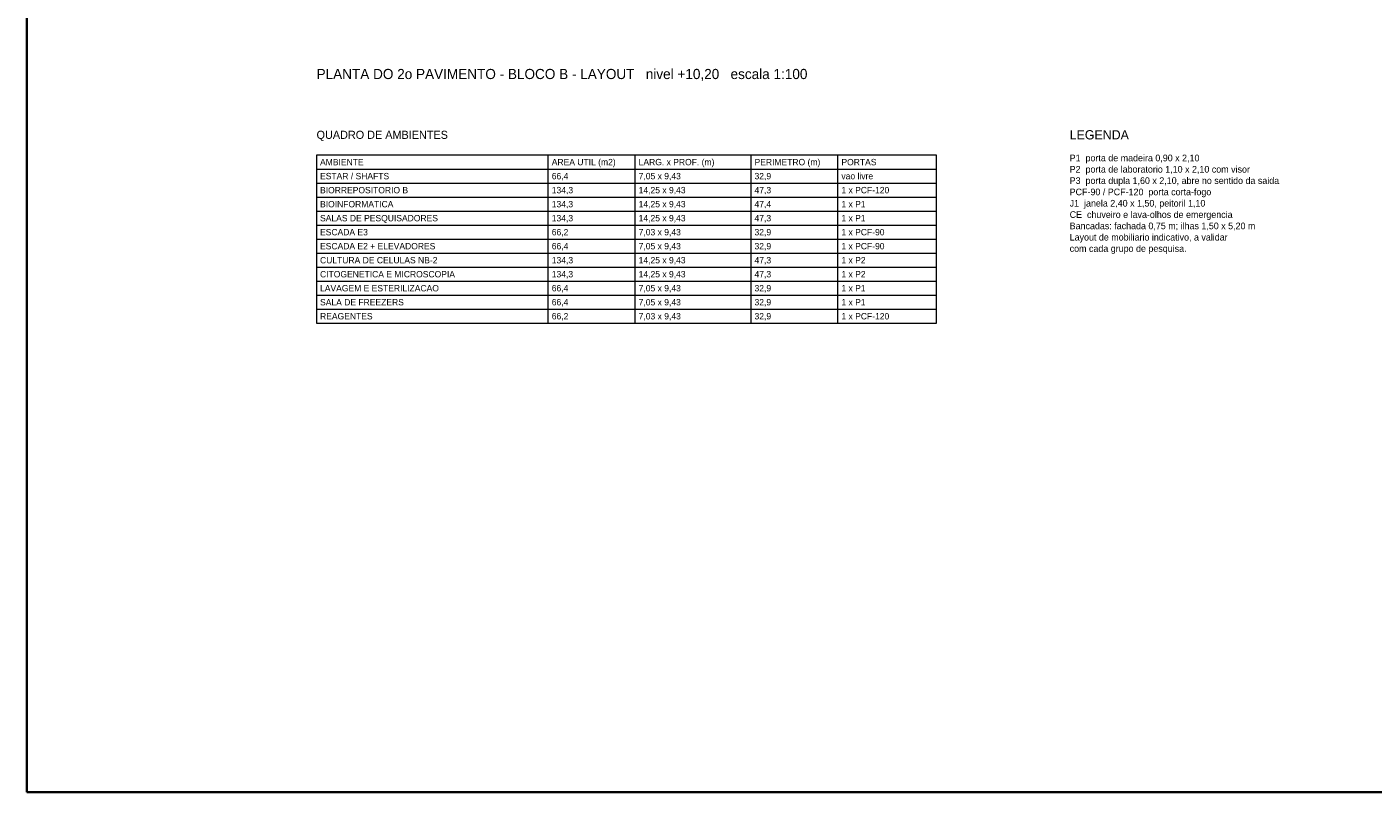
# Model space of a CAD drawing. Header units: metres. Extents: x 40.4 to 122.5, y -29 to 28.4.
# Tile 1 of 5: x 40.4 to 86.9, y -29 to -2.6. Entities that reach past the tile are written whole.
import ezdxf
from ezdxf.enums import TextEntityAlignment as Align

# ---------------------------------------------------------------- set-up
doc = ezdxf.new("R2010")
doc.units = ezdxf.units.M
doc.layers.add('COTA', color=8, linetype='Continuous', lineweight=13, true_color=0x6a6a6a)
doc.layers.add('FOLHA', color=7, linetype='Continuous', lineweight=35)
doc.layers.add('NOTA', color=7, linetype='Continuous', lineweight=18)

msp = doc.modelspace()

# ---------------------------------------------------------------- linework, layer by layer
at = {"layer": 'COTA'}
for p, q in [((58.4, -12.808), (58.4, -7)), ((61.4, -12.808), (61.4, -7)), ((65.4, -12.808), (65.4, -7)), ((68.4, -12.808), (68.4, -7)), ((50.4, -7.484), (71.8, -7.484)), ((50.4, -7.968), (71.8, -7.968)), ((50.4, -8.452), (71.8, -8.452)), ((50.4, -8.936), (71.8, -8.936)), ((50.4, -9.42), (71.8, -9.42)), ((50.4, -9.904), (71.8, -9.904)), ((50.4, -10.388), (71.8, -10.388)), ((50.4, -10.872), (71.8, -10.872)), ((50.4, -11.356), (71.8, -11.356)), ((50.4, -11.84), (71.8, -11.84)), ((50.4, -12.324), (71.8, -12.324)), ((50.4, -12.808), (71.8, -12.808))]:
    msp.add_line(p, q, dxfattribs=at)
msp.add_lwpolyline([(50.4, -12.808), (71.8, -12.808), (71.8, -7), (50.4, -7)], close=True, dxfattribs=at)
at = {"layer": 'FOLHA'}
msp.add_lwpolyline([(40.4, -29), (122.5, -29), (122.5, 28.4), (40.4, 28.4)], close=True, dxfattribs=at)

# ---------------------------------------------------------------- texts
at = {"layer": 'NOTA'}
for s, height, p in [('PLANTA DO 2o PAVIMENTO - BLOCO B - LAYOUT   nivel +10,20   escala 1:100', 0.35, (50.4, -4.2)), ('QUADRO DE AMBIENTES', 0.28, (50.4, -6.3)), ('LEGENDA', 0.32, (76.4, -6.3)), ('P1  porta de madeira 0,90 x 2,10', 0.23, (76.4, -7.1)), ('AMBIENTE', 0.22, (50.52, -7.242)), ('AREA UTIL (m2)', 0.22, (58.52, -7.242)), ('LARG. x PROF. (m)', 0.22, (61.52, -7.242)), ('PERIMETRO (m)', 0.22, (65.52, -7.242)), ('PORTAS', 0.22, (68.52, -7.242)), ('P2  porta de laboratorio 1,10 x 2,10 com visor', 0.23, (76.4, -7.491)), ('ESTAR / SHAFTS', 0.22, (50.52, -7.726)), ('66,4', 0.22, (58.52, -7.726)), ('7,05 x 9,43', 0.22, (61.52, -7.726)), ('32,9', 0.22, (65.52, -7.726)), ('vao livre', 0.22, (68.52, -7.726)), ('P3  porta dupla 1,60 x 2,10, abre no sentido da saida', 0.23, (76.4, -7.882)), ('BIORREPOSITORIO B', 0.22, (50.52, -8.21)), ('134,3', 0.22, (58.52, -8.21)), ('14,25 x 9,43', 0.22, (61.52, -8.21)), ('47,3', 0.22, (65.52, -8.21)), ('1 x PCF-120', 0.22, (68.52, -8.21)), ('PCF-90 / PCF-120  porta corta-fogo', 0.23, (76.4, -8.273)), ('BIOINFORMATICA', 0.22, (50.52, -8.694)), ('134,3', 0.22, (58.52, -8.694)), ('14,25 x 9,43', 0.22, (61.52, -8.694)), ('47,4', 0.22, (65.52, -8.694)), ('1 x P1', 0.22, (68.52, -8.694)), ('J1  janela 2,40 x 1,50, peitoril 1,10', 0.23, (76.4, -8.664)), ('SALAS DE PESQUISADORES', 0.22, (50.52, -9.178)), ('134,3', 0.22, (58.52, -9.178)), ('14,25 x 9,43', 0.22, (61.52, -9.178)), ('47,3', 0.22, (65.52, -9.178)), ('1 x P1', 0.22, (68.52, -9.178)), ('CE  chuveiro e lava-olhos de emergencia', 0.23, (76.4, -9.055)), ('ESCADA E3', 0.22, (50.52, -9.662)), ('66,2', 0.22, (58.52, -9.662)), ('7,03 x 9,43', 0.22, (61.52, -9.662)), ('32,9', 0.22, (65.52, -9.662)), ('1 x PCF-90', 0.22, (68.52, -9.662)), ('Bancadas: fachada 0,75 m; ilhas 1,50 x 5,20 m', 0.23, (76.4, -9.446)), ('Layout de mobiliario indicativo, a validar', 0.23, (76.4, -9.837)), ('ESCADA E2 + ELEVADORES', 0.22, (50.52, -10.146)), ('66,4', 0.22, (58.52, -10.146)), ('7,05 x 9,43', 0.22, (61.52, -10.146)), ('32,9', 0.22, (65.52, -10.146)), ('1 x PCF-90', 0.22, (68.52, -10.146)), ('com cada grupo de pesquisa.', 0.23, (76.4, -10.228)), ('CULTURA DE CELULAS NB-2', 0.22, (50.52, -10.63)), ('134,3', 0.22, (58.52, -10.63)), ('14,25 x 9,43', 0.22, (61.52, -10.63)), ('47,3', 0.22, (65.52, -10.63)), ('1 x P2', 0.22, (68.52, -10.63)), ('CITOGENETICA E MICROSCOPIA', 0.22, (50.52, -11.114)), ('134,3', 0.22, (58.52, -11.114)), ('14,25 x 9,43', 0.22, (61.52, -11.114)), ('47,3', 0.22, (65.52, -11.114)), ('1 x P2', 0.22, (68.52, -11.114)), ('LAVAGEM E ESTERILIZACAO', 0.22, (50.52, -11.598)), ('66,4', 0.22, (58.52, -11.598)), ('7,05 x 9,43', 0.22, (61.52, -11.598)), ('32,9', 0.22, (65.52, -11.598)), ('1 x P1', 0.22, (68.52, -11.598)), ('SALA DE FREEZERS', 0.22, (50.52, -12.082)), ('66,4', 0.22, (58.52, -12.082)), ('7,05 x 9,43', 0.22, (61.52, -12.082)), ('32,9', 0.22, (65.52, -12.082)), ('1 x P1', 0.22, (68.52, -12.082)), ('REAGENTES', 0.22, (50.52, -12.566)), ('66,2', 0.22, (58.52, -12.566)), ('7,03 x 9,43', 0.22, (61.52, -12.566)), ('32,9', 0.22, (65.52, -12.566)), ('1 x PCF-120', 0.22, (68.52, -12.566))]:
    msp.add_text(s, height=height, dxfattribs=at).set_placement(p, align=Align.MIDDLE_LEFT)

doc.saveas('drawing.dxf')
